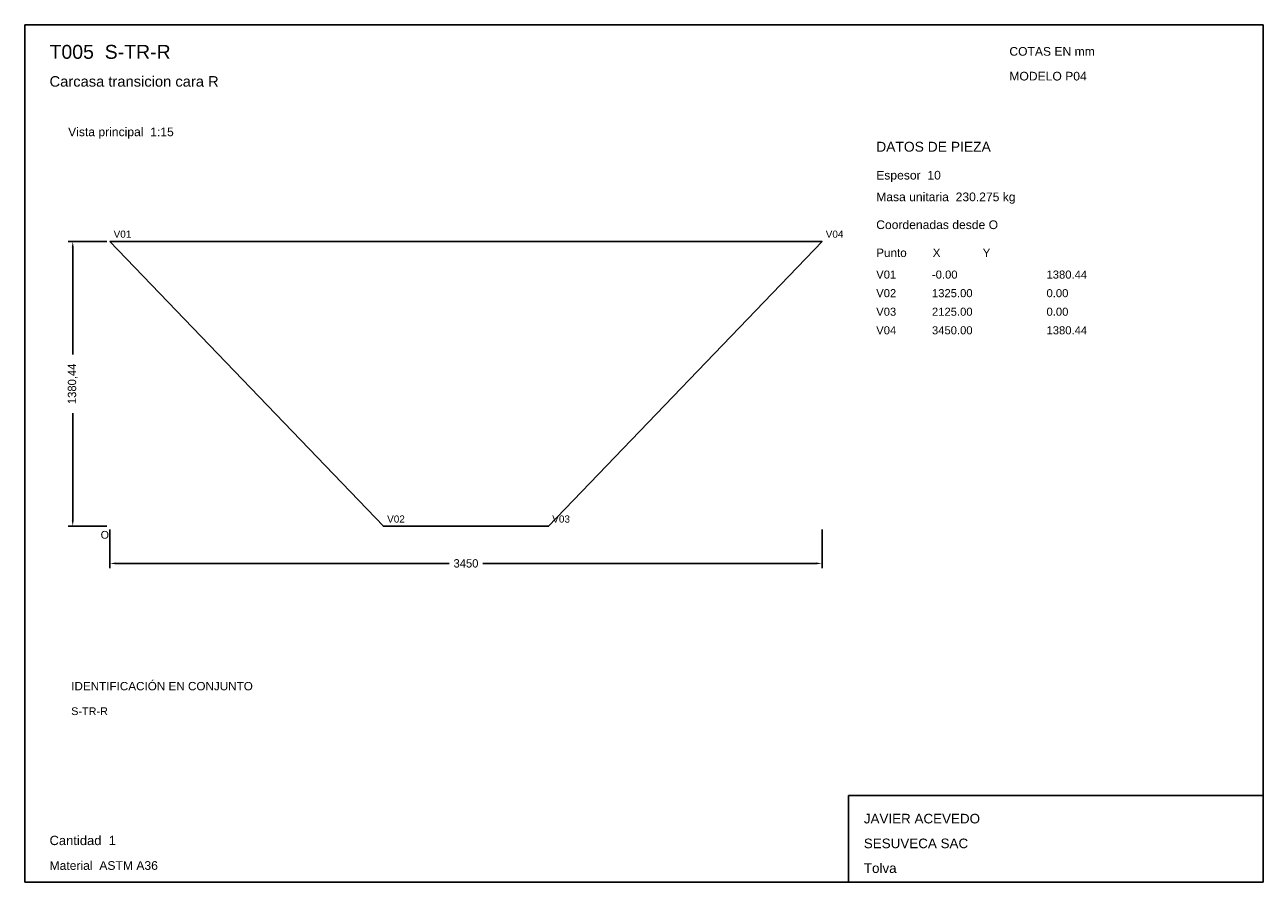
# Model space of a CAD drawing. Header units: millimetres. Extents: x 10 to 410, y 10 to 287.
import ezdxf

# ---------------------------------------------------------------- set-up
doc = ezdxf.new("R2010")
doc.units = ezdxf.units.MM
doc.styles.add('ARIAL', font='arial.ttf')
doc.dimstyles.get("Standard").update_dxf_attribs({"dimtxt": 2.5, "dimasz": 2.5, "dimexe": 1.25, "dimexo": 0.625, "dimtad": 1, "dimcen": 2.5, "dimazin": 3, "dimtfac": 1, "dimtmove": 0, "dimatfit": 3})

# ---------------------------------------------------------------- blocks, each defined once
blk = doc.blocks.new('_CLOSEDFILLED')
at = {"color": 0, "linetype": 'BYBLOCK'}
blk.add_solid([(-1, 0.16), (0, 0), (-1, -0.16)], dxfattribs=at)
blk = doc.blocks.new('*D1')
for p, q in [((37.5, 123.99), (37.5, 111.49)), ((267.5, 123.99), (267.5, 111.49)), ((39.5, 112.99), (147.1, 112.99)), ((157.9, 112.99), (265.5, 112.99))]:
    blk.add_line(p, q)
at = {"layer": 'Defpoints'}
for p in [(37.5, 124.99), (267.5, 124.99), (37.5, 112.99)]:
    blk.add_point(p, dxfattribs=at)
at = {"xscale": 2, "yscale": 2, "rotation": 180}
blk.add_blockref('_CLOSEDFILLED', (37.5, 112.99), dxfattribs=at)
at = {"xscale": 2, "yscale": 2}
blk.add_blockref('_CLOSEDFILLED', (267.5, 112.99), dxfattribs=at)
at = {"insert": (152.5, 112.99), "char_height": 2.7, "attachment_point": 5}
blk.add_mtext('3450', dxfattribs=at)
blk = doc.blocks.new('*D2')
for p, q in [((36.5, 217.01), (24, 217.01)), ((25.5, 180.45), (25.5, 215.01)), ((25.5, 126.99), (25.5, 161.55)), ((36.5, 124.99), (24, 124.99))]:
    blk.add_line(p, q)
at = {"layer": 'Defpoints'}
for p in [(37.5, 217.01), (25.5, 124.99), (37.5, 124.99)]:
    blk.add_point(p, dxfattribs=at)
at = {"xscale": 2, "yscale": 2}
for p, rotation in [((25.5, 217.01), 90), ((25.5, 124.99), 270)]:
    blk.add_blockref('_CLOSEDFILLED', p, dxfattribs=dict(at, rotation=rotation))
at = {"insert": (25.5, 171), "char_height": 2.7, "attachment_point": 5, "rotation": 90}
blk.add_mtext('1380,44', dxfattribs=at)

msp = doc.modelspace()

# ---------------------------------------------------------------- linework, layer by layer
for p, q in [((410, 287), (10, 287)), ((10, 287), (10, 10)), ((410, 10), (410, 287)), ((410, 38), (276, 38)), ((276, 38), (276, 10)), ((410, 10), (410, 38)), ((10, 10), (410, 10)), ((276, 10), (410, 10))]:
    msp.add_line(p, q)
for points in [[(125.83333, 124.98521), (37.5, 217.01479), (37.5, 217.01479)], [(37.5, 217.01479), (267.5, 217.01479), (267.5, 217.01479)], [(267.5, 217.01479), (179.16667, 124.98521), (179.16667, 124.98521)], [(179.16667, 124.98521), (125.83333, 124.98521), (125.83333, 124.98521)]]:
    msp.add_lwpolyline(points)

# ---------------------------------------------------------------- texts
at = {"style": 'ARIAL'}
for s, height, p in [('T005  S-TR-R', 4.5, (18, 276)), ('COTAS EN mm', 2.8, (328, 277)), ('Carcasa transicion cara R', 3.4, (18, 267)), ('MODELO P04', 2.8, (328, 269)), ('Vista principal  1:15', 2.8, (24, 251)), ('DATOS DE PIEZA', 3.2, (285, 246)), ('Espesor  10', 2.8, (285, 237)), ('Masa unitaria  230.275 kg', 2.8, (285, 230)), ('Coordenadas desde O', 2.8, (285, 221)), ('V01', 2.3, (38.7, 218.21481)), ('V04', 2.3, (268.7, 218.21481)), ('Punto        X             Y', 2.7, (285, 212)), ('V01', 2.6, (285, 205)), ('-0.00', 2.6, (303, 205)), ('1380.44', 2.6, (340, 205)), ('V02', 2.6, (285, 199)), ('1325.00', 2.6, (303, 199)), ('0.00', 2.6, (340, 199)), ('V03', 2.6, (285, 193)), ('2125.00', 2.6, (303, 193)), ('0.00', 2.6, (340, 193)), ('V04', 2.6, (285, 187)), ('3450.00', 2.6, (303, 187)), ('1380.44', 2.6, (340, 187)), ('V02', 2.3, (127.03333, 126.18521)), ('V03', 2.3, (180.36667, 126.18521)), ('O', 2.5, (34.5, 120.98521)), ('IDENTIFICACIÓN EN CONJUNTO', 2.7, (25, 72)), ('S-TR-R', 2.5, (25, 64)), ('JAVIER ACEVEDO', 3.1, (281, 29)), ('Cantidad  1', 3, (18, 22)), ('SESUVECA SAC', 3.1, (281, 21)), ('Material  ASTM A36', 2.8, (18, 14)), ('Tolva', 3.1, (281, 13))]:
    msp.add_text(s, height=height, dxfattribs=at).set_placement(p)

# ---------------------------------------------------------------- dimensions: what is measured, and where the dimension line sits
dim = msp.add_linear_dim(base=(25.5, 124.98521), p1=(37.5, 124.98521), p2=(37.5, 217.01479), angle=90, dimstyle='Standard', override={"dimtxt": 2.7, "dimasz": 2, "dimexe": 1.5, "dimexo": 1, "dimgap": 1, "dimdec": 2, "dimlfac": 15, "dimzin": 8})
dim.commit()
dim.dimension.update_dxf_attribs({"geometry": '*D2', "text_midpoint": (25.5, 171)})
dim = msp.add_linear_dim(base=(37.5, 112.98521), p1=(37.5, 124.98521), p2=(267.5, 124.98521), dimstyle='Standard', override={"dimtxt": 2.7, "dimasz": 2, "dimexe": 1.5, "dimexo": 1, "dimgap": 1, "dimdec": 2, "dimlfac": 15, "dimzin": 8})
dim.commit()
dim.dimension.update_dxf_attribs({"geometry": '*D1', "text_midpoint": (152.5, 112.98521)})

doc.saveas('drawing.dxf')
